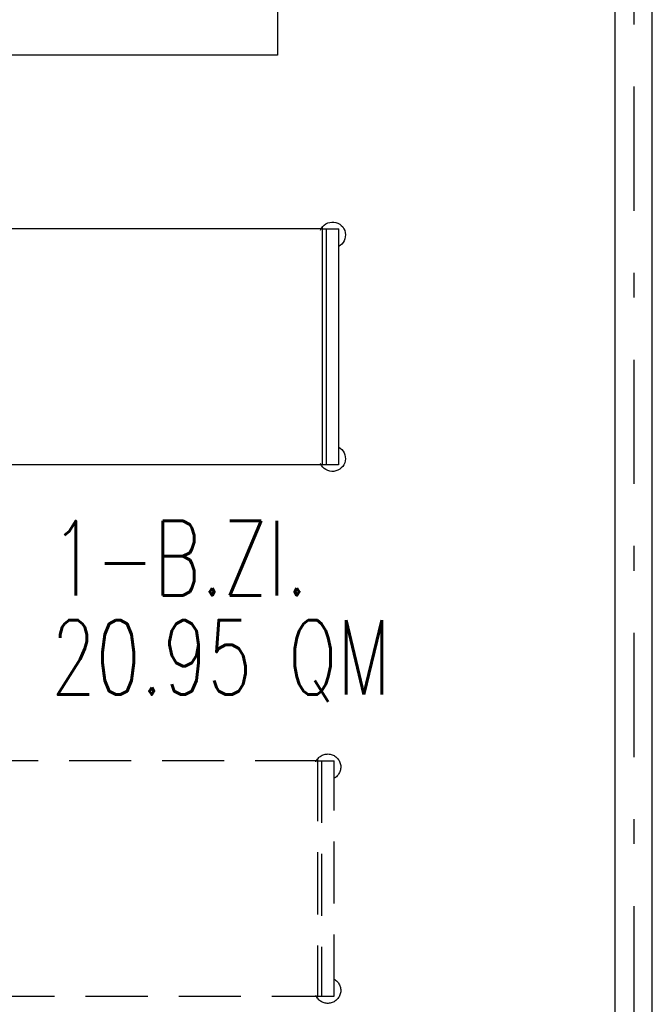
# Model space of a CAD drawing. Extents: x -1702.1 to -1638.5, y 1185.1 to 1220.8.
# Tile 27 of 50: x -1663.8 to -1661.3, y 1192.2 to 1196.2. Entities that reach past the tile are written whole.
import ezdxf
from ezdxf.enums import TextEntityAlignment as Align

# ---------------------------------------------------------------- set-up
doc = ezdxf.new("R2010")
doc.units = 0
doc.header["$MEASUREMENT"] = 0
doc.linetypes.add('DASHDOT', pattern=[1, 0.5, -0.25, 0, -0.25])
doc.linetypes.add('HIDDEN', pattern=[0.375, 0.25, -0.125])
for name, color, linetype in [('13', 94, 'CONTINUOUS'), ('45', 132, 'CONTINUOUS'), ('48', 33, 'CONTINUOUS'), ('8', 1, 'CONTINUOUS')]:
    doc.layers.add(name, color=color, linetype=linetype)
doc.styles.add('ROMANS', font='ROMANS', dxfattribs={"height": 0.2})

msp = doc.modelspace()

# ---------------------------------------------------------------- linework, layer by layer
at = {"layer": '13', "linetype": 'Continuous'}
for p, q in [((-1661.4516, 1190.69239, 0.0206), (-1661.4516, 1198.42739, 0.0206)), ((-1661.3016, 1190.69239, 0.0206), (-1661.3016, 1198.42739, 0.0206)), ((-1662.8116, 1196.32739, 0.21561), (-1662.8116, 1196.02739, 0.21561)), ((-1662.8116, 1196.02739, 0.21561), (-1664.8516, 1196.02739, 0.21561))]:
    msp.add_line(p, q, dxfattribs=at)
at = {"layer": '45', "linetype": 'Continuous'}
for p, q in [((-1662.6317, 1195.32846, 0.0206), (-1664.56801, 1195.32846, 0.0206)), ((-1662.6317, 1195.32846, 0.0206), (-1662.56439, 1195.32846, 0.0206)), ((-1662.63149, 1195.3346, 0.0206), (-1662.63149, 1194.37691, 0.0206)), ((-1662.61468, 1195.32846, 0.0206), (-1662.61468, 1194.37846, 0.0206)), ((-1662.56469, 1194.37846, 0.0206), (-1662.56469, 1195.32846, 0.0206)), ((-1662.5651, 1194.37846, 0.0206), (-1664.56801, 1194.37846, 0.0206))]:
    msp.add_line(p, q, dxfattribs=at)
at = {"layer": '45', "linetype": 'HIDDEN'}
for p, q in [((-1662.65058, 1193.18626, 0.0206), (-1664.58689, 1193.18626, 0.0206)), ((-1662.65058, 1193.18626, 0.0206), (-1662.58327, 1193.18626, 0.0206)), ((-1662.65037, 1193.1924, 0.0206), (-1662.65037, 1192.23471, 0.0206)), ((-1662.63356, 1193.18626, 0.0206), (-1662.63356, 1192.23626, 0.0206)), ((-1662.58357, 1192.23626, 0.0206), (-1662.58357, 1193.18626, 0.0206)), ((-1662.58398, 1192.23626, 0.0206), (-1664.58689, 1192.23626, 0.0206))]:
    msp.add_line(p, q, dxfattribs=at)
at = {"layer": '45', "linetype": 'Continuous', "extrusion": (0, 0, -1)}
for centre, start, end in [((1662.589686, 1195.303464, -0.0206), 22.644597, 242.7775), ((1662.589687, 1194.403463, -0.0206), 117.223056, 337.355958)]:
    msp.add_arc(centre, 0.052142, start, end, dxfattribs=at)
at = {"layer": '45', "linetype": 'HIDDEN', "extrusion": (0, 0, -1)}
for centre, start, end in [((1662.608566, 1193.161264, -0.0206), 22.644597, 242.7775), ((1662.608567, 1192.261263, -0.0206), 117.223056, 337.355958)]:
    msp.add_arc(centre, 0.052142, start, end, dxfattribs=at)
at = {"layer": '8', "linetype": 'DASHDOT'}
msp.add_line((-1661.3766, 1206.90123, 0.0206), (-1661.3766, 1186.5456, 0.0206), dxfattribs=at)

# ---------------------------------------------------------------- texts
at = {"layer": '48', "linetype": 'Continuous', "style": 'ROMANS', "width": 0.7}
for s, p in [('1-B.ZI.', (-1663.7229, 1194.00227, 0.0206)), ('20.95 QM ', (-1663.7229, 1193.60239, 0.0206))]:
    msp.add_text(s, height=0.3, dxfattribs=at).set_placement(p, align=Align.MIDDLE_LEFT)

doc.saveas('drawing.dxf')
